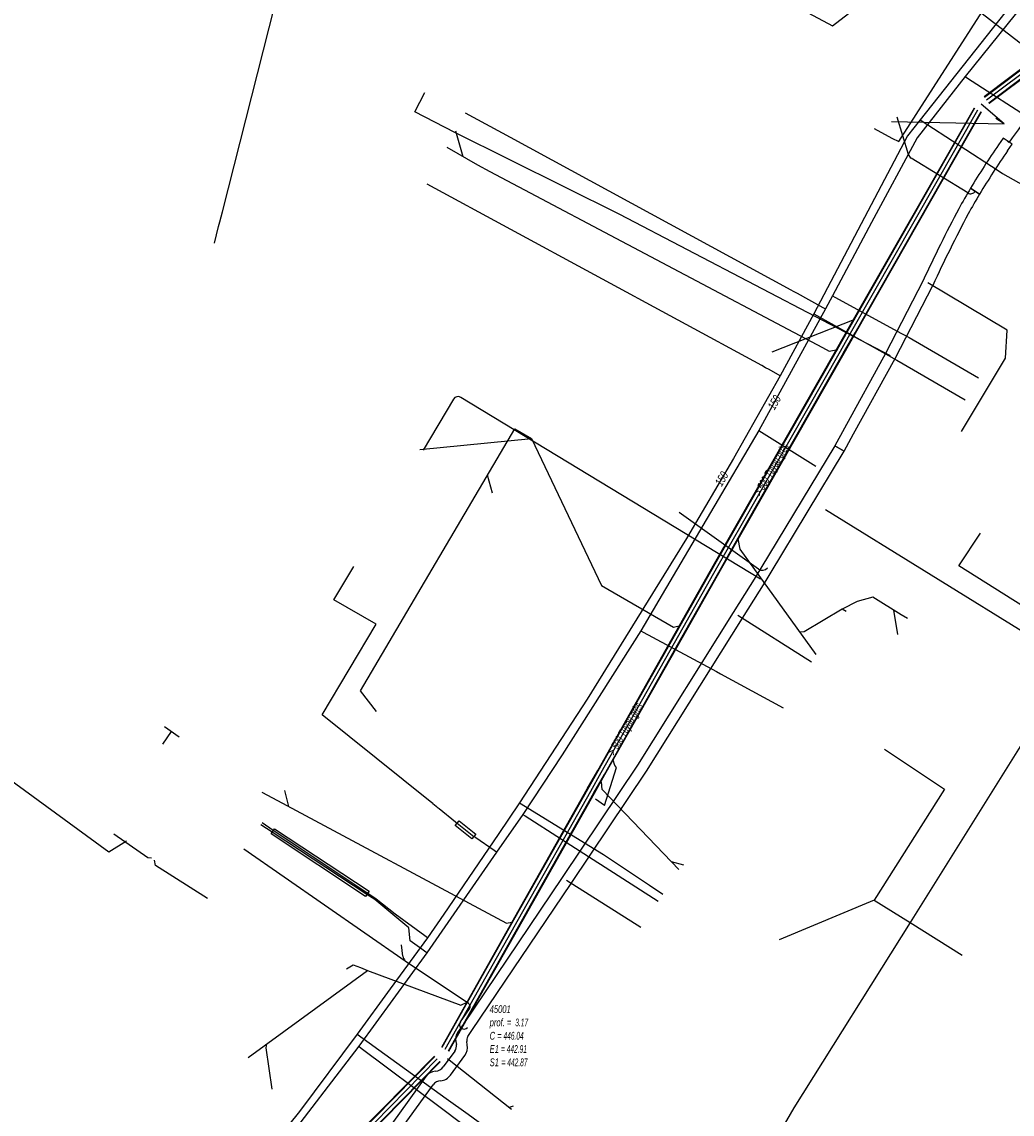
# Model space of a CAD drawing. Header units: metres. Extents: x 2695563 to 2696938, y 1260544 to 1262032.
# Tile 176 of 256: x 2696086 to 2696150, y 1261614 to 1261685. Entities that reach past the tile are written whole.
import ezdxf

# ---------------------------------------------------------------- set-up
doc = ezdxf.new("R2010")
doc.units = ezdxf.units.M
doc.header["$LTSCALE"] = 100
doc.linetypes.add('AUSGEZOGEN', pattern=[0])
doc.linetypes.add('VERDECKT2_S2', pattern=[0.18, 0.1, -0.08])
for name, color, linetype in [('Eau portable_Cadastre des conduites_Conduite', 171, 'AUSGEZOGEN'), ('Eau potable_Cadastre des conduites_Conduite_Texte', 171, 'AUSGEZOGEN'), ('Eau potable_Cadastre des conduites_Tube de protection', 171, 'AUSGEZOGEN'), ('EU_Cadastre des conduites', 24, 'AUSGEZOGEN'), ('EU_Cadastre des conduites – Texte', 7, 'AUSGEZOGEN'), ('EU_Cadastre des conduites_Regard normalisé – Texte', 24, 'AUSGEZOGEN'), ('Gaz_Cadastre des conduites_Conduite', 32, 'AUSGEZOGEN'), ('Gaz_Cadastre des conduites_Conduite_Texte', 32, 'AUSGEZOGEN'), ('Gaz_Cadastre des conduites_Tube de protection', 32, 'AUSGEZOGEN'), ('Réseau électrique_Cadastre des conduite_Bord du tracé', 1, 'AUSGEZOGEN'), ('Réseau électrique_Cadastre des conduite_Tronçon de tracé', 1, 'AUSGEZOGEN'), ('TV_Cadastre des conduites_CONDUITE', 92, 'AUSGEZOGEN'), ('Télécommunications_SW_Cadastre des conduites_Bord du tracé', 94, 'AUSGEZOGEN')]:
    doc.layers.add(name, color=color, linetype=linetype)
doc.styles.add('ARIAL', font='arial.ttf')
pattern_1 = [(0, (2708005, 1273150), (6075, 6075), [6075, -6075]), (90, (2708005, 1273150), (-6075, 6075), [6075, -6075])]

# ---------------------------------------------------------------- blocks, each defined once
blk = doc.blocks.new('COMPLEXOBJECT_1803')
at = {"layer": 'Réseau électrique_Cadastre des conduite_Bord du tracé', "color": 1, "linetype": 'AUSGEZOGEN', "transparency": 33554687}
for p, q in [((6148.655, 11677.778), (6148.352, 11677.334)), ((6146.533, 11674.52), (6147.121, 11674.14))]:
    blk.add_line(p, q, dxfattribs=at)
blk.add_lwpolyline([(6148.935, 11676.947), (6149.233, 11677.383), (6148.655, 11677.778)], dxfattribs=at)
for centre, radius, start, end in [((6189.707, 11648.607), 50.354, 145.21426, 149.02761), ((6191.149, 11647.677), 51.369, 145.26359, 148.99196)]:
    blk.add_arc(centre, radius, start, end, dxfattribs=at)
blk = doc.blocks.new('COMPLEXOBJECT_1806')
at = {"layer": 'Réseau électrique_Cadastre des conduite_Bord du tracé', "color": 1, "linetype": 'AUSGEZOGEN', "transparency": 33554687}
blk.add_line((6147.121, 11674.14), (6146.533, 11674.52), dxfattribs=at)
for points in [[(6143.455, 11668.533), (6141.017, 11663.801), (6138.352, 11658.949), (6137.725, 11657.806), (6138.324, 11657.444)], [(6138.324, 11657.444), (6138.94, 11658.566), (6141.635, 11663.472), (6144.08, 11668.217)]]:
    blk.add_lwpolyline(points, dxfattribs=at)
for centre, radius, start, end in [((6188.601, 11649.227), 49.086, 148.98372, 150.7772), ((6187.35, 11649.965), 46.934, 148.99655, 150.80278), ((6244.11, 11621.581), 111.067, 152.31099, 154.99271), ((6243.37, 11621.944), 109.543, 152.30243, 155.01258)]:
    blk.add_arc(centre, radius, start, end, dxfattribs=at)
blk = doc.blocks.new('COMPLEXOBJECT_1856')
at = {"layer": 'Réseau électrique_Cadastre des conduite_Bord du tracé', "color": 1, "linetype": 'AUSGEZOGEN', "transparency": 33554687}
for p, q in [((6113.112, 11619.13), (6113.141, 11618.935)), ((6113.853, 11618.908), (6113.821, 11619.118)), ((6113.043, 11618.504), (6112.291, 11617.481)), ((6112.766, 11616.945), (6113.693, 11618.207))]:
    blk.add_line(p, q, dxfattribs=at)
for points in [[(6113.883, 11619.444), (6114.155, 11619.837), (6120.593, 11629.386), (6125.492, 11636.684), (6131.716, 11646.606), (6133.189, 11648.955), (6133.514, 11649.482), (6138.324, 11657.444), (6137.725, 11657.806), (6132.916, 11649.847), (6132.595, 11649.325), (6131.123, 11646.978), (6124.905, 11637.065), (6120.012, 11629.776), (6113.578, 11620.232), (6113.222, 11619.72)], [(6111.161, 11616.859), (6107.836, 11612.241), (6103.716, 11606.866), (6098.741, 11600.721), (6093.882, 11595.203), (6092.657, 11593.84), (6082.613, 11582.524), (6076.104, 11575.638)], [(6076.578, 11575.121), (6083.13, 11582.051), (6093.179, 11593.374), (6094.405, 11594.737), (6099.276, 11600.269), (6104.266, 11606.433), (6108.398, 11611.824), (6111.634, 11616.319)]]:
    blk.add_lwpolyline(points, dxfattribs=at)
for centre, radius, start, end in [((6113.848, 11619.298), 0.755, 146.03092, 192.84706), ((6114.239, 11619.207), 0.427, 146.37589, 192.08782), ((6112.533, 11618.847), 0.615, 326.11438, 8.2656), ((6112.877, 11618.762), 0.987, 325.78475, 8.50076), ((6111.736, 11617.867), 0.676, 273.78051, 325.12683), ((6111.804, 11616.407), 0.786, 91.7115, 144.91206), ((6112.137, 11615.965), 0.615, 91.58948, 144.88541), ((6112.061, 11617.438), 0.86, 273.90427, 325.02997)]:
    blk.add_arc(centre, radius, start, end, dxfattribs=at)
blk = doc.blocks.new('COMPLEXOBJECT_2130')
at = {"layer": 'Réseau électrique_Cadastre des conduite_Tronçon de tracé', "color": 1, "linetype": 'AUSGEZOGEN', "transparency": 33554687}
for p, q in [((6113.92, 11621.595), (6109.823, 11624.345)), ((6113.4, 11620.409), (6114, 11621.242))]:
    blk.add_line(p, q, dxfattribs=at)
for centre, radius, start, end in [((6113.783, 11621.378), 0.256, 327.83468, 57.70369), ((6113.638, 11620.228), 0.299, 142.82977, 319.5215)]:
    blk.add_arc(centre, radius, start, end, dxfattribs=at)
blk = doc.blocks.new('COMPLEXOBJECT_2165')
at = {"layer": 'Réseau électrique_Cadastre des conduite_Tronçon de tracé', "color": 1, "linetype": 'AUSGEZOGEN', "transparency": 33554687}
blk.add_line((6112.956, 11660.832), (6110.982, 11657.521), dxfattribs=at)
blk.add_arc((6113.247, 11660.654), 0.341, 58.68551, 148.46334, dxfattribs=at)
blk = doc.blocks.new('COMPLEXOBJECT_2261')
at = {"layer": 'Réseau électrique_Cadastre des conduite_Tronçon de tracé', "color": 1, "linetype": 'AUSGEZOGEN', "transparency": 33554687}
for p, q in [((6142.504, 11676.705), (6141.762, 11679.125)), ((6146.35, 11674.214), (6142.676, 11676.47))]:
    blk.add_line(p, q, dxfattribs=at)
blk.add_arc((6142.907, 11676.82), 0.419, 195.87627, 236.52564, dxfattribs=at)
blk = doc.blocks.new('COMPLEXOBJECT_2264')
at = {"layer": 'Réseau électrique_Cadastre des conduite_Tronçon de tracé', "color": 1, "linetype": 'AUSGEZOGEN', "transparency": 33554687}
blk.add_line((6109.673, 11624.674), (6109.58, 11625.395), dxfattribs=at)
blk.add_arc((6110.358, 11624.788), 0.694, 189.41154, 219.60751, dxfattribs=at)

msp = doc.modelspace()

# ---------------------------------------------------------------- hatches: boundary and pattern name
at = {"layer": 'Réseau électrique_Cadastre des conduite_Bord du tracé', "lineweight": 18, "transparency": 33554687}
h = msp.add_hatch(dxfattribs=at)
h.set_pattern_fill('MUSTER', color=1, scale=6075, style=0, pattern_type=2)
h.set_pattern_definition(pattern_1)
h.paths.add_polyline_path([(2696149.625, 1261677.588), (2696149.322, 1261677.144), (2696149.26, 1261677.055), (2696149.199, 1261676.966), (2696149.138, 1261676.877), (2696149.077, 1261676.788), (2696149.016, 1261676.698), (2696148.955, 1261676.609), (2696148.895, 1261676.519), (2696148.835, 1261676.429), (2696148.775, 1261676.34), (2696148.715, 1261676.25), (2696148.655, 1261676.159), (2696148.596, 1261676.069), (2696148.536, 1261675.979), (2696148.477, 1261675.888), (2696148.418, 1261675.798), (2696148.36, 1261675.707), (2696148.301, 1261675.616), (2696148.243, 1261675.525), (2696148.185, 1261675.434), (2696148.127, 1261675.342), (2696148.069, 1261675.251), (2696148.012, 1261675.159), (2696147.954, 1261675.068), (2696147.897, 1261674.976), (2696147.84, 1261674.884), (2696147.784, 1261674.792), (2696147.727, 1261674.7), (2696147.671, 1261674.608), (2696147.615, 1261674.515), (2696147.559, 1261674.423), (2696147.503, 1261674.33), (2696148.091, 1261673.95), (2696148.147, 1261674.042), (2696148.202, 1261674.135), (2696148.259, 1261674.227), (2696148.315, 1261674.319), (2696148.371, 1261674.411), (2696148.428, 1261674.502), (2696148.485, 1261674.594), (2696148.542, 1261674.686), (2696148.599, 1261674.777), (2696148.656, 1261674.868), (2696148.714, 1261674.959), (2696148.771, 1261675.051), (2696148.829, 1261675.141), (2696148.888, 1261675.232), (2696148.946, 1261675.323), (2696149.004, 1261675.414), (2696149.063, 1261675.504), (2696149.122, 1261675.594), (2696149.181, 1261675.684), (2696149.24, 1261675.775), (2696149.3, 1261675.864), (2696149.36, 1261675.954), (2696149.419, 1261676.044), (2696149.479, 1261676.134), (2696149.54, 1261676.223), (2696149.6, 1261676.312), (2696149.661, 1261676.402), (2696149.722, 1261676.491), (2696149.782, 1261676.58), (2696149.844, 1261676.668), (2696149.905, 1261676.757), (2696150.203, 1261677.193)], flags=0)
h = msp.add_hatch(dxfattribs=at)
h.set_pattern_fill('MUSTER', color=1, scale=6075, style=0, pattern_type=2)
h.set_pattern_definition(pattern_1)
h.paths.add_polyline_path([(2696139.294, 1261657.254), (2696139.91, 1261658.376), (2696142.605, 1261663.282), (2696145.05, 1261668.027), (2696145.121, 1261668.178), (2696145.192, 1261668.33), (2696145.263, 1261668.481), (2696145.334, 1261668.632), (2696145.406, 1261668.783), (2696145.478, 1261668.934), (2696145.55, 1261669.085), (2696145.622, 1261669.236), (2696145.695, 1261669.386), (2696145.768, 1261669.537), (2696145.841, 1261669.687), (2696145.914, 1261669.837), (2696145.987, 1261669.987), (2696146.061, 1261670.137), (2696146.135, 1261670.287), (2696146.209, 1261670.437), (2696146.284, 1261670.587), (2696146.358, 1261670.736), (2696146.433, 1261670.886), (2696146.508, 1261671.035), (2696146.583, 1261671.184), (2696146.659, 1261671.333), (2696146.735, 1261671.482), (2696146.811, 1261671.631), (2696146.887, 1261671.78), (2696146.963, 1261671.929), (2696147.04, 1261672.077), (2696147.117, 1261672.225), (2696147.194, 1261672.374), (2696147.271, 1261672.522), (2696147.349, 1261672.67), (2696147.372, 1261672.712), (2696147.396, 1261672.753), (2696147.419, 1261672.795), (2696147.442, 1261672.836), (2696147.466, 1261672.878), (2696147.489, 1261672.92), (2696147.513, 1261672.961), (2696147.537, 1261673.003), (2696147.56, 1261673.044), (2696147.584, 1261673.085), (2696147.608, 1261673.127), (2696147.631, 1261673.168), (2696147.655, 1261673.21), (2696147.679, 1261673.251), (2696147.703, 1261673.292), (2696147.727, 1261673.334), (2696147.751, 1261673.375), (2696147.775, 1261673.416), (2696147.799, 1261673.457), (2696147.823, 1261673.498), (2696147.847, 1261673.54), (2696147.871, 1261673.581), (2696147.896, 1261673.622), (2696147.92, 1261673.663), (2696147.944, 1261673.704), (2696147.969, 1261673.745), (2696147.993, 1261673.786), (2696148.017, 1261673.827), (2696148.042, 1261673.868), (2696148.066, 1261673.909), (2696148.091, 1261673.95), (2696147.503, 1261674.33), (2696147.477, 1261674.288), (2696147.452, 1261674.245), (2696147.427, 1261674.202), (2696147.401, 1261674.16), (2696147.376, 1261674.117), (2696147.351, 1261674.075), (2696147.325, 1261674.032), (2696147.3, 1261673.989), (2696147.275, 1261673.947), (2696147.25, 1261673.904), (2696147.225, 1261673.861), (2696147.2, 1261673.818), (2696147.175, 1261673.776), (2696147.15, 1261673.733), (2696147.125, 1261673.69), (2696147.1, 1261673.647), (2696147.075, 1261673.604), (2696147.05, 1261673.561), (2696147.026, 1261673.518), (2696147.001, 1261673.475), (2696146.976, 1261673.432), (2696146.952, 1261673.389), (2696146.927, 1261673.346), (2696146.902, 1261673.303), (2696146.878, 1261673.26), (2696146.854, 1261673.217), (2696146.829, 1261673.174), (2696146.805, 1261673.131), (2696146.78, 1261673.087), (2696146.756, 1261673.044), (2696146.732, 1261673.001), (2696146.654, 1261672.852), (2696146.577, 1261672.704), (2696146.499, 1261672.555), (2696146.422, 1261672.406), (2696146.345, 1261672.257), (2696146.269, 1261672.108), (2696146.192, 1261671.959), (2696146.116, 1261671.809), (2696146.04, 1261671.66), (2696145.964, 1261671.51), (2696145.888, 1261671.361), (2696145.813, 1261671.211), (2696145.738, 1261671.061), (2696145.663, 1261670.911), (2696145.588, 1261670.761), (2696145.514, 1261670.61), (2696145.44, 1261670.46), (2696145.366, 1261670.309), (2696145.292, 1261670.159), (2696145.219, 1261670.008), (2696145.145, 1261669.857), (2696145.072, 1261669.706), (2696144.999, 1261669.555), (2696144.927, 1261669.404), (2696144.854, 1261669.253), (2696144.782, 1261669.102), (2696144.71, 1261668.95), (2696144.639, 1261668.798), (2696144.567, 1261668.647), (2696144.496, 1261668.495), (2696144.425, 1261668.343), (2696141.987, 1261663.611), (2696139.322, 1261658.759), (2696138.695, 1261657.616)], flags=0)
h = msp.add_hatch(dxfattribs=at)
h.set_pattern_fill('MUSTER', color=1, scale=6075, style=0, pattern_type=2)
h.set_pattern_definition(pattern_1)
h.paths.add_polyline_path([(2696071.963, 1261570.527), (2696072.163, 1261570.641), (2696072.362, 1261570.758), (2696072.559, 1261570.876), (2696072.756, 1261570.996), (2696072.951, 1261571.118), (2696073.145, 1261571.242), (2696073.338, 1261571.368), (2696073.53, 1261571.496), (2696073.72, 1261571.626), (2696073.909, 1261571.758), (2696074.097, 1261571.891), (2696074.283, 1261572.027), (2696074.468, 1261572.164), (2696074.652, 1261572.303), (2696074.834, 1261572.444), (2696075.015, 1261572.586), (2696075.194, 1261572.731), (2696075.372, 1261572.877), (2696075.549, 1261573.025), (2696075.724, 1261573.174), (2696075.898, 1261573.326), (2696076.07, 1261573.479), (2696076.24, 1261573.634), (2696076.409, 1261573.79), (2696076.577, 1261573.948), (2696076.743, 1261574.108), (2696076.907, 1261574.269), (2696077.07, 1261574.432), (2696077.231, 1261574.597), (2696077.39, 1261574.763), (2696077.548, 1261574.931), (2696084.1, 1261581.861), (2696094.149, 1261593.184), (2696095.375, 1261594.547), (2696100.246, 1261600.079), (2696105.236, 1261606.243), (2696109.368, 1261611.634), (2696112.604, 1261616.129), (2696112.615, 1261616.144), (2696112.626, 1261616.159), (2696112.638, 1261616.173), (2696112.65, 1261616.187), (2696112.663, 1261616.2), (2696112.675, 1261616.213), (2696112.689, 1261616.226), (2696112.703, 1261616.238), (2696112.717, 1261616.25), (2696112.731, 1261616.262), (2696112.746, 1261616.273), (2696112.761, 1261616.284), (2696112.776, 1261616.294), (2696112.792, 1261616.303), (2696112.808, 1261616.313), (2696112.824, 1261616.321), (2696112.841, 1261616.33), (2696112.858, 1261616.337), (2696112.874, 1261616.345), (2696112.892, 1261616.351), (2696112.909, 1261616.357), (2696112.927, 1261616.363), (2696112.944, 1261616.368), (2696112.962, 1261616.373), (2696112.98, 1261616.377), (2696112.998, 1261616.381), (2696113.017, 1261616.384), (2696113.035, 1261616.386), (2696113.053, 1261616.388), (2696113.072, 1261616.389), (2696113.09, 1261616.39), (2696113.115, 1261616.392), (2696113.139, 1261616.395), (2696113.164, 1261616.398), (2696113.188, 1261616.402), (2696113.212, 1261616.407), (2696113.237, 1261616.413), (2696113.26, 1261616.419), (2696113.284, 1261616.426), (2696113.308, 1261616.434), (2696113.331, 1261616.442), (2696113.354, 1261616.451), (2696113.377, 1261616.46), (2696113.399, 1261616.471), (2696113.422, 1261616.482), (2696113.444, 1261616.493), (2696113.465, 1261616.505), (2696113.486, 1261616.518), (2696113.507, 1261616.532), (2696113.528, 1261616.546), (2696113.548, 1261616.56), (2696113.567, 1261616.575), (2696113.586, 1261616.591), (2696113.605, 1261616.607), (2696113.623, 1261616.624), (2696113.641, 1261616.641), (2696113.658, 1261616.659), (2696113.675, 1261616.677), (2696113.691, 1261616.696), (2696113.706, 1261616.715), (2696113.722, 1261616.735), (2696113.736, 1261616.755), (2696114.663, 1261618.017), (2696114.676, 1261618.037), (2696114.689, 1261618.057), (2696114.701, 1261618.077), (2696114.713, 1261618.098), (2696114.724, 1261618.119), (2696114.734, 1261618.14), (2696114.744, 1261618.162), (2696114.754, 1261618.183), (2696114.763, 1261618.205), (2696114.772, 1261618.227), (2696114.78, 1261618.25), (2696114.787, 1261618.272), (2696114.794, 1261618.295), (2696114.801, 1261618.318), (2696114.806, 1261618.341), (2696114.812, 1261618.364), (2696114.816, 1261618.387), (2696114.821, 1261618.411), (2696114.824, 1261618.434), (2696114.827, 1261618.458), (2696114.83, 1261618.481), (2696114.832, 1261618.505), (2696114.833, 1261618.529), (2696114.834, 1261618.552), (2696114.834, 1261618.576), (2696114.833, 1261618.6), (2696114.833, 1261618.624), (2696114.831, 1261618.647), (2696114.829, 1261618.671), (2696114.826, 1261618.694), (2696114.823, 1261618.718), (2696114.791, 1261618.928), (2696114.789, 1261618.939), (2696114.787, 1261618.95), (2696114.785, 1261618.96), (2696114.784, 1261618.971), (2696114.783, 1261618.982), (2696114.782, 1261618.993), (2696114.782, 1261619.004), (2696114.782, 1261619.015), (2696114.782, 1261619.026), (2696114.782, 1261619.037), (2696114.783, 1261619.048), (2696114.784, 1261619.059), (2696114.785, 1261619.07), (2696114.786, 1261619.081), (2696114.788, 1261619.092), (2696114.79, 1261619.103), (2696114.792, 1261619.113), (2696114.795, 1261619.124), (2696114.798, 1261619.135), (2696114.801, 1261619.145), (2696114.805, 1261619.156), (2696114.808, 1261619.166), (2696114.812, 1261619.176), (2696114.816, 1261619.186), (2696114.821, 1261619.196), (2696114.826, 1261619.206), (2696114.831, 1261619.216), (2696114.836, 1261619.226), (2696114.841, 1261619.235), (2696114.847, 1261619.245), (2696114.853, 1261619.254), (2696115.125, 1261619.647), (2696121.563, 1261629.196), (2696126.462, 1261636.494), (2696132.686, 1261646.416), (2696134.159, 1261648.765), (2696134.484, 1261649.292), (2696139.294, 1261657.254), (2696138.695, 1261657.616), (2696133.886, 1261649.657), (2696133.565, 1261649.135), (2696132.093, 1261646.788), (2696125.875, 1261636.875), (2696120.982, 1261629.586), (2696114.548, 1261620.042), (2696114.192, 1261619.53), (2696114.181, 1261619.513), (2696114.171, 1261619.496), (2696114.161, 1261619.479), (2696114.151, 1261619.462), (2696114.142, 1261619.444), (2696114.133, 1261619.426), (2696114.125, 1261619.408), (2696114.118, 1261619.39), (2696114.11, 1261619.371), (2696114.104, 1261619.352), (2696114.097, 1261619.333), (2696114.092, 1261619.314), (2696114.087, 1261619.295), (2696114.082, 1261619.276), (2696114.078, 1261619.256), (2696114.074, 1261619.237), (2696114.071, 1261619.217), (2696114.068, 1261619.197), (2696114.066, 1261619.177), (2696114.065, 1261619.158), (2696114.064, 1261619.138), (2696114.063, 1261619.118), (2696114.063, 1261619.098), (2696114.064, 1261619.078), (2696114.065, 1261619.058), (2696114.066, 1261619.038), (2696114.068, 1261619.018), (2696114.071, 1261618.999), (2696114.074, 1261618.979), (2696114.078, 1261618.959), (2696114.082, 1261618.94), (2696114.111, 1261618.745), (2696114.113, 1261618.731), (2696114.115, 1261618.716), (2696114.116, 1261618.702), (2696114.117, 1261618.687), (2696114.117, 1261618.672), (2696114.117, 1261618.658), (2696114.117, 1261618.643), (2696114.117, 1261618.629), (2696114.116, 1261618.614), (2696114.115, 1261618.6), (2696114.113, 1261618.585), (2696114.111, 1261618.571), (2696114.109, 1261618.556), (2696114.107, 1261618.542), (2696114.104, 1261618.528), (2696114.1, 1261618.513), (2696114.097, 1261618.499), (2696114.093, 1261618.485), (2696114.089, 1261618.471), (2696114.084, 1261618.457), (2696114.079, 1261618.444), (2696114.074, 1261618.43), (2696114.068, 1261618.416), (2696114.063, 1261618.403), (2696114.056, 1261618.39), (2696114.05, 1261618.377), (2696114.043, 1261618.364), (2696114.036, 1261618.351), (2696114.029, 1261618.339), (2696114.021, 1261618.326), (2696114.013, 1261618.314), (2696113.261, 1261617.291), (2696113.25, 1261617.275), (2696113.238, 1261617.26), (2696113.225, 1261617.244), (2696113.213, 1261617.23), (2696113.2, 1261617.215), (2696113.186, 1261617.201), (2696113.172, 1261617.187), (2696113.158, 1261617.174), (2696113.143, 1261617.161), (2696113.128, 1261617.149), (2696113.112, 1261617.137), (2696113.097, 1261617.125), (2696113.08, 1261617.114), (2696113.064, 1261617.104), (2696113.047, 1261617.094), (2696113.03, 1261617.084), (2696113.013, 1261617.075), (2696112.995, 1261617.066), (2696112.978, 1261617.058), (2696112.96, 1261617.051), (2696112.941, 1261617.044), (2696112.923, 1261617.037), (2696112.904, 1261617.031), (2696112.886, 1261617.026), (2696112.867, 1261617.021), (2696112.848, 1261617.016), (2696112.829, 1261617.013), (2696112.809, 1261617.009), (2696112.79, 1261617.007), (2696112.77, 1261617.005), (2696112.751, 1261617.003), (2696112.727, 1261617.002), (2696112.704, 1261617), (2696112.681, 1261616.998), (2696112.657, 1261616.995), (2696112.634, 1261616.991), (2696112.611, 1261616.986), (2696112.588, 1261616.981), (2696112.565, 1261616.975), (2696112.543, 1261616.968), (2696112.52, 1261616.961), (2696112.498, 1261616.953), (2696112.476, 1261616.945), (2696112.454, 1261616.935), (2696112.433, 1261616.925), (2696112.412, 1261616.915), (2696112.391, 1261616.904), (2696112.371, 1261616.892), (2696112.351, 1261616.879), (2696112.331, 1261616.866), (2696112.312, 1261616.853), (2696112.293, 1261616.839), (2696112.275, 1261616.824), (2696112.257, 1261616.809), (2696112.239, 1261616.793), (2696112.222, 1261616.777), (2696112.206, 1261616.76), (2696112.19, 1261616.743), (2696112.174, 1261616.725), (2696112.159, 1261616.707), (2696112.145, 1261616.688), (2696112.131, 1261616.669), (2696108.806, 1261612.051), (2696104.686, 1261606.676), (2696099.711, 1261600.531), (2696094.852, 1261595.013), (2696093.627, 1261593.65), (2696083.583, 1261582.334), (2696077.074, 1261575.448), (2696076.921, 1261575.285), (2696076.767, 1261575.124), (2696076.611, 1261574.965), (2696076.454, 1261574.807), (2696076.295, 1261574.65), (2696076.134, 1261574.496), (2696075.973, 1261574.342), (2696075.809, 1261574.19), (2696075.644, 1261574.04), (2696075.478, 1261573.892), (2696075.31, 1261573.745), (2696075.141, 1261573.599), (2696074.97, 1261573.456), (2696074.799, 1261573.314), (2696074.625, 1261573.174), (2696074.45, 1261573.035), (2696074.274, 1261572.898), (2696074.097, 1261572.763), (2696073.918, 1261572.629), (2696073.738, 1261572.498), (2696073.557, 1261572.368), (2696073.375, 1261572.239), (2696073.191, 1261572.113), (2696073.006, 1261571.988), (2696072.82, 1261571.866), (2696072.633, 1261571.744), (2696072.444, 1261571.625), (2696072.255, 1261571.508), (2696072.064, 1261571.392), (2696071.872, 1261571.279), (2696071.679, 1261571.167)], flags=0)

# ---------------------------------------------------------------- linework, layer by layer
at = {"layer": 'Eau portable_Cadastre des conduites_Conduite', "color": 7, "linetype": 'AUSGEZOGEN', "transparency": 33554687}
for p, q in [((2696143.518, 1261664.631), (2696148.011, 1261662.018)), ((2696133.756, 1261658.593), (2696137.452, 1261656.288)), ((2696131.27, 1261642.806), (2696135.341, 1261640.599)), ((2696123.464, 1261630.456), (2696127.217, 1261628.055))]:
    msp.add_line(p, q, dxfattribs=at)
for points in [[(2696174.296, 1261701.521), (2696158.963, 1261693.456), (2696152.562, 1261688.322), (2696147.148, 1261681.586), (2696144.038, 1261677.604), (2696141.072, 1261672.114), (2696138.532, 1261667.347), (2696138.074, 1261666.509), (2696133.756, 1261658.593), (2696127.487, 1261647.965), (2696126.083, 1261645.593), (2696120.989, 1261637.539), (2696118.426, 1261633.678), (2696116.722, 1261631.221), (2696112.199, 1261624.69), (2696107.787, 1261618.624), (2696102.737, 1261612.063)], [(2696147.148, 1261681.586), (2696147.305, 1261681.484), (2696151.74, 1261678.61), (2696151.966, 1261678.464)], [(2696114.679, 1261679.227), (2696117.599, 1261677.639), (2696135.834, 1261667.727), (2696135.974, 1261667.65), (2696136.234, 1261667.509), (2696137.909, 1261666.599), (2696138.074, 1261666.509)], [(2696138.532, 1261667.347), (2696138.697, 1261667.257), (2696143.02, 1261664.902), (2696143.276, 1261664.763), (2696143.518, 1261664.631)], [(2696112.578, 1261634.383), (2696112.414, 1261634.515), (2696105.4, 1261640.15), (2696108.91, 1261646.03), (2696106.16, 1261647.6), (2696107.456, 1261649.778)], [(2696126.083, 1261645.593), (2696126.248, 1261645.504), (2696131.004, 1261642.949), (2696131.27, 1261642.806)], [(2696112.578, 1261634.383), (2696112.8, 1261634.205), (2696112.859, 1261634.158), (2696112.985, 1261634.056), (2696114.054, 1261633.197), (2696114.169, 1261633.105), (2696115.24, 1261632.245)], [(2696118.426, 1261633.678), (2696118.584, 1261633.577), (2696123.309, 1261630.555), (2696123.464, 1261630.456)], [(2696112.199, 1261624.69), (2696112.047, 1261624.8), (2696111.874, 1261624.924), (2696111.107, 1261625.477), (2696111.021, 1261626.313), (2696108.82, 1261628.146), (2696108.306, 1261628.484), (2696102.15, 1261632.524), (2696101.409, 1261633.011)], [(2696116.722, 1261631.221), (2696116.568, 1261631.328), (2696115.368, 1261632.156), (2696115.24, 1261632.245)], [(2696107.787, 1261618.624), (2696107.937, 1261618.511), (2696113.148, 1261614.597), (2696114.371, 1261613.678), (2696116.207, 1261612.299)]]:
    msp.add_lwpolyline(points, dxfattribs=at)
at = {"layer": 'Eau potable_Cadastre des conduites_Tube de protection', "color": 7, "linetype": 'VERDECKT2_S2', "transparency": 33554687}
for points in [[(2696102.297, 1261632.748), (2696108.439, 1261628.685), (2696108.219, 1261628.352), (2696102.077, 1261632.414), (2696102.297, 1261632.748)], [(2696114.043, 1261632.949), (2696114.294, 1261633.261), (2696115.365, 1261632.4), (2696115.115, 1261632.089), (2696114.043, 1261632.949)]]:
    msp.add_lwpolyline(points, close=True, dxfattribs=at)
at = {"layer": 'EU_Cadastre des conduites', "linetype": 'AUSGEZOGEN', "transparency": 33554687}
for p, q in [((2696148.387, 1261680.276), (2696153.438, 1261684.095)), ((2696148.399, 1261680.26), (2696153.45, 1261684.079)), ((2696148.411, 1261680.244), (2696153.462, 1261684.063)), ((2696148.689, 1261679.878), (2696153.74, 1261683.697)), ((2696148.701, 1261679.862), (2696153.752, 1261683.681)), ((2696148.713, 1261679.846), (2696153.764, 1261683.665)), ((2696139.565, 1261665.2), (2696147.751, 1261679.561)), ((2696139.583, 1261665.19), (2696147.769, 1261679.551)), ((2696139.6, 1261665.18), (2696147.786, 1261679.541)), ((2696140, 1261664.952), (2696148.186, 1261679.313)), ((2696140.017, 1261664.942), (2696148.203, 1261679.303)), ((2696140.035, 1261664.932), (2696148.221, 1261679.293)), ((2696138.822, 1261663.896), (2696139.565, 1261665.2)), ((2696138.84, 1261663.886), (2696139.583, 1261665.19)), ((2696138.857, 1261663.876), (2696139.6, 1261665.18)), ((2696139.257, 1261663.648), (2696140, 1261664.952)), ((2696139.274, 1261663.638), (2696140.017, 1261664.942)), ((2696139.292, 1261663.628), (2696140.035, 1261664.932)), ((2696132.375, 1261652.58), (2696138.822, 1261663.896)), ((2696132.393, 1261652.57), (2696138.84, 1261663.886)), ((2696132.41, 1261652.56), (2696138.857, 1261663.876)), ((2696132.81, 1261652.332), (2696139.257, 1261663.648)), ((2696132.827, 1261652.322), (2696139.274, 1261663.638)), ((2696132.845, 1261652.312), (2696139.292, 1261663.628)), ((2696130.885, 1261649.963), (2696132.375, 1261652.58)), ((2696130.903, 1261649.953), (2696132.393, 1261652.57)), ((2696130.92, 1261649.944), (2696132.41, 1261652.56)), ((2696131.32, 1261649.716), (2696132.81, 1261652.332)), ((2696131.337, 1261649.707), (2696132.827, 1261652.322)), ((2696131.355, 1261649.697), (2696132.845, 1261652.312)), ((2696128.327, 1261645.438), (2696130.885, 1261649.963)), ((2696128.344, 1261645.428), (2696130.903, 1261649.953)), ((2696128.362, 1261645.418), (2696130.92, 1261649.944)), ((2696128.762, 1261645.192), (2696131.32, 1261649.716)), ((2696128.78, 1261645.182), (2696131.337, 1261649.707)), ((2696128.797, 1261645.172), (2696131.355, 1261649.697)), ((2696123.289, 1261636.526), (2696128.327, 1261645.438)), ((2696123.306, 1261636.516), (2696128.344, 1261645.428)), ((2696123.324, 1261636.506), (2696128.362, 1261645.418)), ((2696123.724, 1261636.28), (2696128.762, 1261645.192)), ((2696123.742, 1261636.27), (2696128.78, 1261645.182)), ((2696123.759, 1261636.26), (2696128.797, 1261645.172)), ((2696122.613, 1261635.329), (2696123.289, 1261636.526)), ((2696122.63, 1261635.319), (2696123.306, 1261636.516)), ((2696122.648, 1261635.309), (2696123.324, 1261636.506)), ((2696123.048, 1261635.083), (2696123.724, 1261636.28)), ((2696123.066, 1261635.073), (2696123.742, 1261636.27)), ((2696123.083, 1261635.063), (2696123.759, 1261636.26)), ((2696117.905, 1261627), (2696122.613, 1261635.329)), ((2696117.922, 1261626.99), (2696122.63, 1261635.319)), ((2696117.94, 1261626.98), (2696122.648, 1261635.309)), ((2696118.34, 1261626.754), (2696123.048, 1261635.083)), ((2696118.358, 1261626.744), (2696123.066, 1261635.073)), ((2696118.375, 1261626.734), (2696123.083, 1261635.063)), ((2696113.157, 1261618.578), (2696117.905, 1261627)), ((2696113.174, 1261618.568), (2696117.922, 1261626.99)), ((2696113.192, 1261618.558), (2696117.94, 1261626.98)), ((2696113.592, 1261618.332), (2696118.34, 1261626.754)), ((2696113.61, 1261618.322), (2696118.358, 1261626.744)), ((2696113.627, 1261618.312), (2696118.375, 1261626.734)), ((2696100.63, 1261605.768), (2696112.681, 1261617.993)), ((2696100.644, 1261605.754), (2696112.695, 1261617.979)), ((2696100.658, 1261605.74), (2696112.709, 1261617.964)), ((2696100.986, 1261605.416), (2696113.037, 1261617.642)), ((2696101, 1261605.402), (2696113.051, 1261617.627)), ((2696101.014, 1261605.388), (2696113.065, 1261617.613))]:
    msp.add_line(p, q, dxfattribs=at)
at = {"layer": 'EU_Cadastre des conduites', "color": 255, "transparency": 33554687}
for p, q in [((2696148.55, 1261680.061), (2696153.601, 1261683.88)), ((2696139.8, 1261665.066), (2696147.986, 1261679.427)), ((2696139.057, 1261663.762), (2696139.8, 1261665.066)), ((2696132.61, 1261652.446), (2696139.057, 1261663.762)), ((2696131.12, 1261649.83), (2696132.61, 1261652.446)), ((2696128.562, 1261645.305), (2696131.12, 1261649.83)), ((2696123.524, 1261636.393), (2696128.562, 1261645.305)), ((2696122.848, 1261635.196), (2696123.524, 1261636.393)), ((2696118.14, 1261626.867), (2696122.848, 1261635.196)), ((2696113.392, 1261618.445), (2696118.14, 1261626.867)), ((2696100.822, 1261605.578), (2696112.873, 1261617.803))]:
    msp.add_line(p, q, dxfattribs=at)
at = {"layer": 'EU_Cadastre des conduites', "color": 24, "linetype": 'AUSGEZOGEN', "transparency": 33554687}
for p, q in [((2696149.68, 1261678.521), (2696148.183, 1261679.782)), ((2696149.687, 1261678.517), (2696149.147, 1261678.848)), ((2696114.054, 1261678.054), (2696114.53, 1261676.397)), ((2696142.36, 1261678.67), (2696149.687, 1261678.517)), ((2696113.49, 1261676.995), (2696115.484, 1261675.849)), ((2696115.484, 1261675.849), (2696116.279, 1261675.428)), ((2696116.279, 1261675.428), (2696137.884, 1261663.984)), ((2696134.623, 1261663.712), (2696139.939, 1261665.801)), ((2696111.74, 1261657.37), (2696118.99, 1261658.08)), ((2696116.457, 1261654.544), (2696116.135, 1261655.7)), ((2696139.423, 1261646.848), (2696139.168, 1261647.006)), ((2696142.772, 1261645.355), (2696142.527, 1261646.934)), ((2696143.404, 1261646.395), (2696142.996, 1261646.646)), ((2696095.045, 1261638.245), (2696095.617, 1261639.066)), ((2696095.165, 1261639.38), (2696096.109, 1261638.723)), ((2696102.96, 1261635.24), (2696103.205, 1261634.199)), ((2696123.729, 1261634.248), (2696123.143, 1261634.659)), ((2696128.874, 1261630.388), (2696128.085, 1261630.599)), ((2696100.592, 1261617.894), (2696108.345, 1261623.554)), ((2696117.7, 1261614.52), (2696113.531, 1261617.818)), ((2696117.795, 1261614.746), (2696117.536, 1261614.65))]:
    msp.add_line(p, q, dxfattribs=at)
for points in [[(2696147.301, 1261686.409), (2696151.6, 1261683.102), (2696152.053, 1261683.027)], [(2696137.884, 1261663.984), (2696138.326, 1261663.749), (2696138.881, 1261663.87)], [(2696108.921, 1261640.357), (2696107.882, 1261641.702), (2696117.913, 1261658.715), (2696118.998, 1261658.08)], [(2696118.987, 1261658.086), (2696123.53, 1261648.54), (2696128.222, 1261645.843), (2696128.675, 1261645.949)], [(2696137.471, 1261644.058), (2696132.544, 1261650.906), (2696132.406, 1261651.568)], [(2696142.996, 1261646.646), (2696141.165, 1261647.773), (2696140.15, 1261647.502), (2696139.168, 1261647.006)], [(2696139.168, 1261647.006), (2696136.695, 1261645.531), (2696136.42, 1261645.519)], [(2696123.729, 1261634.248), (2696124.515, 1261636.72), (2696124.396, 1261636.845), (2696124.293, 1261637.204)], [(2696128.557, 1261630.107), (2696128.085, 1261630.599), (2696123.585, 1261635.289), (2696123.532, 1261635.786)], [(2696101.479, 1261635.114), (2696102.503, 1261634.583), (2696117.371, 1261626.611), (2696117.71, 1261626.68)], [(2696091.861, 1261632.424), (2696094.083, 1261630.89), (2696094.305, 1261630.857)], [(2696097.941, 1261628.224), (2696094.565, 1261630.37), (2696094.511, 1261630.715)], [(2696106.981, 1261623.644), (2696107.408, 1261623.904), (2696107.877, 1261623.729)], [(2696107.877, 1261623.729), (2696108.345, 1261623.554), (2696114.406, 1261621.296), (2696114.86, 1261621.506)], [(2696102.154, 1261615.839), (2696101.761, 1261618.532), (2696101.803, 1261618.778)]]:
    msp.add_lwpolyline(points, dxfattribs=at)
at = {"layer": 'Gaz_Cadastre des conduites_Conduite', "color": 32, "linetype": 'AUSGEZOGEN', "transparency": 33554687}
for p, q in [((2696149.568, 1261675.296), (2696157.885, 1261670.589)), ((2696137.319, 1261666.176), (2696142.709, 1261663.173)), ((2696142.709, 1261663.173), (2696147.157, 1261660.599)), ((2696118.211, 1261634.425), (2696123.677, 1261631.083))]:
    msp.add_line(p, q, dxfattribs=at)
for points in [[(2696174.212, 1261702.109), (2696158.615, 1261693.841), (2696152.111, 1261688.747), (2696144.238, 1261678.778), (2696143.414, 1261677.735), (2696140.607, 1261672.441), (2696137.319, 1261666.176), (2696135.135, 1261662.161), (2696132.112, 1261656.794), (2696129.051, 1261651.597), (2696122.607, 1261641.164), (2696118.211, 1261634.425), (2696116.833, 1261632.364), (2696113.298, 1261627.21), (2696112.24, 1261625.671), (2696109.823, 1261622.35), (2696107.673, 1261619.418), (2696103.915, 1261614.381), (2696096.343, 1261604.972)], [(2696144.238, 1261678.778), (2696149.291, 1261675.477), (2696149.568, 1261675.296)], [(2696135.135, 1261662.161), (2696134.419, 1261662.557), (2696134.196, 1261662.68), (2696133.945, 1261662.819), (2696112.21, 1261674.594)], [(2696112.24, 1261625.671), (2696112.062, 1261625.8), (2696110.137, 1261627.201), (2696108.908, 1261628.183), (2696108.352, 1261628.554), (2696102.224, 1261632.637), (2696101.49, 1261633.127)], [(2696123.677, 1261631.083), (2696126.644, 1261629.091), (2696127.513, 1261628.508)], [(2696107.673, 1261619.418), (2696113.454, 1261615.244), (2696114.868, 1261614.222), (2696115.859, 1261613.507), (2696116.647, 1261612.938)]]:
    msp.add_lwpolyline(points, dxfattribs=at)
at = {"layer": 'Gaz_Cadastre des conduites_Tube de protection', "color": 32, "linetype": 'VERDECKT2_S2', "transparency": 33554687}
msp.add_lwpolyline([(2696102.297, 1261632.748), (2696108.439, 1261628.685), (2696108.219, 1261628.352), (2696102.077, 1261632.414), (2696102.297, 1261632.748)], close=True, dxfattribs=at)
at = {"layer": 'Réseau électrique_Cadastre des conduite_Tronçon de tracé', "color": 1, "linetype": 'AUSGEZOGEN', "transparency": 33554687}
for p, q in [((2696111.417, 1261679.289), (2696112.066, 1261680.556)), ((2696114.003, 1261677.959), (2696111.417, 1261679.289)), ((2696149.914, 1261677.391), (2696150.005, 1261677.321)), ((2696149.878, 1261665.119), (2696144.737, 1261668.185)), ((2696149.775, 1261663.303), (2696149.878, 1261665.119)), ((2696146.913, 1261658.548), (2696149.775, 1261663.303)), ((2696133.862, 1261648.95), (2696114.394, 1261660.755)), ((2696133.728, 1261649.599), (2696128.577, 1261653.271)), ((2696170.459, 1261633.459), (2696138.076, 1261653.442)), ((2696137.172, 1261643.573), (2696132.389, 1261646.602)), ((2696110.793, 1261624.155), (2696100.299, 1261631.426)), ((2696126.1, 1261626.346), (2696121.272, 1261629.391))]:
    msp.add_line(p, q, dxfattribs=at)
msp.add_lwpolyline([(2696142.296, 1261663.447), (2696124.728, 1261672.619), (2696114.003, 1261677.959)], dxfattribs=at)
for centre, radius, start, end in [((2696172.125, 1261661.907), 26.961, 139.47603, 145.12929), ((2696147.502, 1261674.316), 0.344, 238.15585, 329.18064), ((2696133.974, 1261649.95), 0.428, 234.93326, 323.8658)]:
    msp.add_arc(centre, radius, start, end, dxfattribs=at)
at = {"layer": 'TV_Cadastre des conduites_CONDUITE', "color": 92, "linetype": 'AUSGEZOGEN', "transparency": 33554687}
for p, q in [((2696154.862, 1261644.741), (2696143.584, 1261626.663)), ((2696141.239, 1261628.118), (2696135.064, 1261625.546)), ((2696141.239, 1261628.118), (2696143.584, 1261626.663)), ((2696143.584, 1261626.663), (2696146.951, 1261624.55))]:
    msp.add_line(p, q, dxfattribs=at)
for points in [[(2696154.862, 1261644.741), (2696153.927, 1261645.294), (2696146.751, 1261649.81), (2696148.159, 1261651.94)], [(2696082.023, 1261638.194), (2696091.534, 1261631.257), (2696092.693, 1261631.973)], [(2696141.918, 1261637.92), (2696145.811, 1261635.31), (2696141.239, 1261628.118)], [(2696143.584, 1261626.663), (2696136.03, 1261614.623), (2696131.853, 1261607.412)]]:
    msp.add_lwpolyline(points, dxfattribs=at)
at = {"layer": 'Télécommunications_SW_Cadastre des conduites_Bord du tracé', "color": 94, "linetype": 'AUSGEZOGEN', "transparency": 33554687}
for points in [[(2696098.913, 1261672.808), (2696105.762, 1261699.781), (2696112.885, 1261697.698), (2696123.333, 1261693.009), (2696125.97, 1261691.597), (2696138.533, 1261684.869), (2696145.421, 1261690.19), (2696148.666, 1261686.439)], [(2696141.248, 1261678.2), (2696142.397, 1261677.592), (2696142.84, 1261677.359), (2696148.666, 1261686.439), (2696149.826, 1261687.227), (2696154.482, 1261690.29), (2696170.296, 1261698.595)], [(2696098.396, 1261670.772), (2696098.667, 1261671.838), (2696098.745, 1261672.147), (2696098.913, 1261672.808)]]:
    msp.add_lwpolyline(points, dxfattribs=at)

# ---------------------------------------------------------------- block references
at = {"layer": 'Réseau électrique_Cadastre des conduite_Bord du tracé', "color": 1, "linetype": 'AUSGEZOGEN', "lineweight": -3, "transparency": 33554687}
for name in ['COMPLEXOBJECT_1803', 'COMPLEXOBJECT_1806', 'COMPLEXOBJECT_1856']:
    msp.add_blockref(name, (2690000.97, 1249999.81), dxfattribs=at)
at = {"layer": 'Réseau électrique_Cadastre des conduite_Tronçon de tracé', "color": 1, "linetype": 'AUSGEZOGEN', "lineweight": -3, "transparency": 33554687}
for name in ['COMPLEXOBJECT_2261', 'COMPLEXOBJECT_2165', 'COMPLEXOBJECT_2264', 'COMPLEXOBJECT_2130']:
    msp.add_blockref(name, (2690000.97, 1249999.81), dxfattribs=at)

# ---------------------------------------------------------------- texts
at = {"layer": 'Eau potable_Cadastre des conduites_Conduite_Texte', "color": 7, "transparency": 33554687, "insert": (2696134.762, 1261660.426), "char_height": 0.55426, "width": 1.10014, "attachment_point": 5, "rotation": 59.4657, "style": 'ARIAL'}
msp.add_mtext('\\A1;{\\fArial|i1|b0;\\H0.554263;\\W0.700000;\\C7;150}\\P', dxfattribs=at)
at = {"layer": 'EU_Cadastre des conduites – Texte', "color": 24, "transparency": 33554687, "char_height": 0.55705, "width": 6, "attachment_point": 5, "style": 'ARIAL'}
for insert, rotation in [((2696134.632, 1261656.027), 60.147), ((2696125.141, 1261639.188), 60.3963)]:
    msp.add_mtext('\\A1;{\\fArial|b0|i1|c0|p34;\\W0.7;> \\W0.49;500 Tuyau grès}', dxfattribs=dict(at, insert=insert, rotation=rotation))
at = {"layer": 'EU_Cadastre des conduites_Regard normalisé – Texte', "color": 24, "transparency": 33554687, "insert": (2696116.274, 1261621.288), "char_height": 0.50641, "width": 2.84242, "attachment_point": 1, "line_spacing_factor": 1.024096, "style": 'ARIAL'}
msp.add_mtext('\\A1;{\\fArial|b0|i1|c0|p34;\\W0.69641;45001}\\P{\\fArial|b0|i1|c0|p34;\\H0.99721x;\\W0.69641;prof. = \\W0.48749; 3.17}\\P{\\fArial|b0|i1|c0|p34;\\H0.99721x;\\W0.69641;C =\\W0.48749; 446.04}\\P{\\fArial|b0|i1|c0|p34;\\H0.99721x;\\W0.69641;E1 \\W0.48749;= 442.91}\\P{\\fArial|b0|i1|c0|p34;\\H0.99721x;\\W0.69641;S1 =\\W0.48749; 442.87}', dxfattribs=at)
at = {"layer": 'Gaz_Cadastre des conduites_Conduite_Texte', "color": 32, "transparency": 33554687, "insert": (2696131.338, 1261655.469), "char_height": 0.55825, "width": 1.10806, "attachment_point": 5, "rotation": 59.5026, "style": 'ARIAL'}
msp.add_mtext('\\A1;{\\fArial|i1|b0;\\H0.558250;\\W0.700000;\\C32;150}\\P', dxfattribs=at)

doc.saveas('drawing.dxf')
